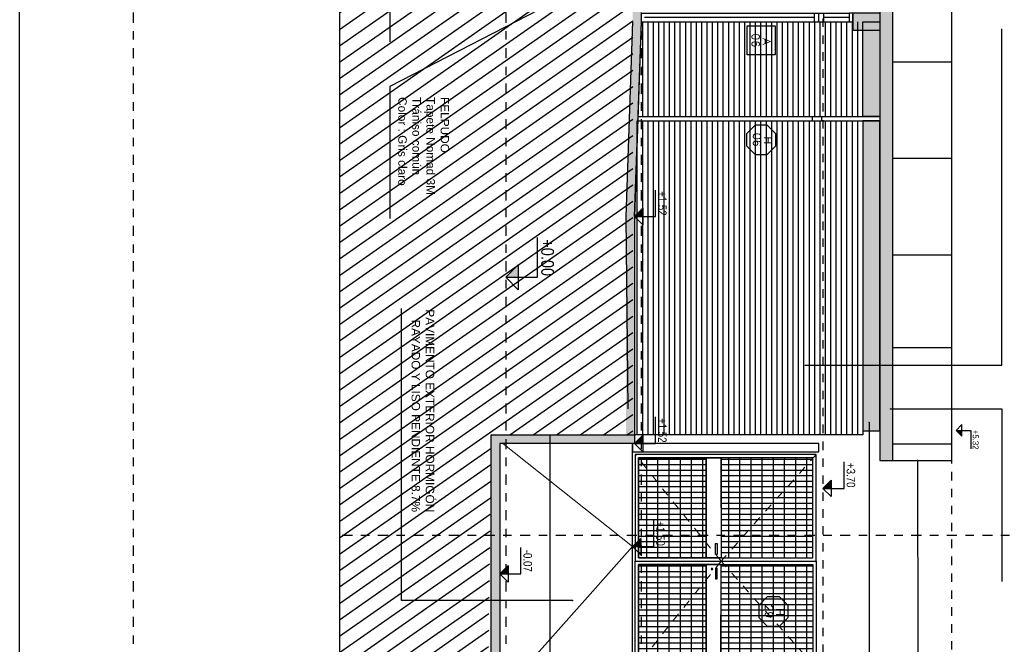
# Model space of a CAD drawing. Header units: millimetres. Extents: x 4617 to 4884, y 1258 to 1784.
# Tile 74 of 256: x 4717 to 4729, y 1267 to 1275. Entities that reach past the tile are written whole.
import ezdxf
from ezdxf.enums import TextEntityAlignment as Align

# ---------------------------------------------------------------- set-up
doc = ezdxf.new("R2010")
doc.units = ezdxf.units.MM
doc.header["$LTSCALE"] = 0.4
for name, pattern in [('DASHDOT', [1, 0.5, -0.25, 0, -0.25]), ('DOT', [6.35, 0, -6.35]), ('RAYITAS', [0.375, 0.25, -0.125])]:
    doc.linetypes.add(name, pattern=pattern)
for name, color, linetype in [('00 AC - ABERTURAS ALUMINIO - TIPO', 3, 'Continuous'), ('00 AC - CUBIERTA', 1, 'Continuous'), ('200', 6, 'Continuous'), ('200cotas50', 1, 'Continuous'), ('A ALUMINIO', 4, 'Continuous'), ('A HATCH TABIQUE', 254, 'Continuous'), ('A HERRERÍA', 4, 'Continuous'), ('A MURO', 1, 'Continuous'), ('A MURO VISTO', 2, 'Continuous'), ('A VEGETACIÓN', 253, 'Continuous'), ('Hatch Ladrillo Visto', 32, 'Continuous'), ('TXT', 3, 'Continuous'), ('TXT COTA', 3, 'Continuous'), ('TXT PLANILLAS', 3, 'Continuous')]:
    doc.layers.add(name, color=color, linetype=linetype)
doc.layers.add('04 gris', color=252, linetype='Continuous', lineweight=13)
doc.styles.add('arial', font='arial.ttf')
doc.styles.add('ARIAL NARROW', font='ARIALN.TTF')
doc.styles.add('ROMANS', font='romans', dxfattribs={"height": 2})
doc.styles.add('SaAS simplex', font='simplex.shx', dxfattribs={"width": 0.8})
doc.dimstyles.new('COTAS 125', dxfattribs={"dimscale": 0.01, "dimtxt": 15, "dimasz": 8, "dimexe": 5, "dimexo": 20, "dimgap": 10, "dimtad": 0, "dimzin": 9, "dimdsep": 46, "dimtxsty": 'SaAS simplex', "dimblk": 'OBLIQUE', "dimcen": 0, "dimclrd": 8, "dimclre": 8, "dimclrt": 256, "dimadec": 1, "dimazin": 0, "dimtfac": 1, "dimtmove": 2, "dimatfit": 3, "dimldrblk": 'OBLIQUE', "dimfxl": 10, "dimlwd": -1, "dimlwe": -1, "dimarcsym": 0})
pattern_1 = [(90, (97.51372, 863.74182), (-0.0635, 1e-16), [])]
pattern_2 = [(5e-14, (1.36614, -1.12543), (1e-16, 0.132), [])]
pattern_3 = [(5e-14, (1.36618, -1.30033), (1e-16, 0.132), [])]

# ---------------------------------------------------------------- blocks, each defined once
blk = doc.blocks.new('Portones grandes')
at = {"layer": 'A HERRERÍA'}
h = blk.add_hatch(dxfattribs=at)
h.set_pattern_fill('_USER', color=254, scale=0.132, angle=90, pattern_type=0)
h.set_pattern_definition(pattern_2)
h.paths.add_polyline_path([(1.222, -0.04), (0.04, -0.04), (0.04, -1.125), (1.222, -1.125)])
h = blk.add_hatch(dxfattribs=at)
h.set_pattern_fill('_USER', color=254, scale=0.065, angle=180, pattern_type=0)
h.set_pattern_definition([(90, (0.63108, -1.300426), (-0.065, 2e-17), [])])
h.paths.add_polyline_path([(1.222, -0.04), (0.04, -0.04), (0.04, -1.125), (1.222, -1.125)])
h.paths.add_polyline_path([(0.04, -1.301), (1.222, -1.301), (1.222, -2.1), (0.04, -2.1)])
h = blk.add_hatch(dxfattribs=at)
h.set_pattern_fill('_USER', color=254, scale=0.132, angle=90, pattern_type=0)
h.set_pattern_definition(pattern_2)
h.paths.add_polyline_path([(1.302, -0.04), (2.484, -0.04), (2.484, -1.125), (1.302, -1.125)])
h = blk.add_hatch(dxfattribs=at)
h.set_pattern_fill('_USER', color=254, scale=0.065, angle=180, pattern_type=0)
h.set_pattern_definition([(90, (1.893237, -1.125426), (-0.065, 2e-17), [])])
h.paths.add_polyline_path([(1.302, -0.04), (2.484, -0.04), (2.484, -1.125), (1.302, -1.125)])
h.paths.add_polyline_path([(2.484, -1.301), (1.302, -1.301), (1.302, -2.1), (2.484, -2.1)])
h = blk.add_hatch(dxfattribs=at)
h.set_pattern_fill('_USER', color=254, scale=0.132, angle=90, pattern_type=0)
h.set_pattern_definition(pattern_3)
h.paths.add_polyline_path([(0.04, -1.301), (1.222, -1.301), (1.222, -2.1), (0.04, -2.1)])
h = blk.add_hatch(dxfattribs=at)
h.set_pattern_fill('_USER', color=254, scale=0.132, angle=90, pattern_type=0)
h.set_pattern_definition(pattern_3)
h.paths.add_polyline_path([(2.484, -1.301), (1.302, -1.301), (1.302, -2.1), (2.484, -2.1)])
at = {"layer": '04 gris', "linetype": 'RAYITAS', "ltscale": 0.3}
for points in [[(0, 0), (1.262, -1.125), (0, -2.14)], [(2.524, 0), (1.262, -1.125), (2.524, -2.14)]]:
    blk.add_lwpolyline(points, dxfattribs=at)
at = {"layer": 'A HERRERÍA'}
for points in [[(1.262, 0), (0, 0), (0, -2.14), (1.262, -2.14)], [(1.262, 0), (2.524, 0), (2.524, -2.14), (1.262, -2.14)], [(1.222, -0.04), (0.04, -0.04), (0.04, -2.1), (1.222, -2.1)], [(1.222, -0.04), (0.04, -0.04), (0.04, -1.125), (1.222, -1.125)], [(1.302, -0.04), (2.484, -0.04), (2.484, -2.1), (1.302, -2.1)], [(1.302, -0.04), (2.484, -0.04), (2.484, -1.125), (1.302, -1.125)], [(0.04, -1.301), (1.222, -1.301), (1.222, -2.1), (0.04, -2.1)], [(2.484, -1.301), (1.302, -1.301), (1.302, -2.1), (2.484, -2.1)]]:
    blk.add_lwpolyline(points, close=True, dxfattribs=at)
at = {"layer": 'A HERRERÍA', "elevation": 0}
for points in [[(1.222, -1.3), (0.04, -1.301), (0.04, -1.126), (1.222, -1.125)], [(1.302, -1.3), (2.484, -1.301), (2.484, -1.126), (1.302, -1.125)], [(1.054, -1.191), (1.054, -1.171), (1.181, -1.171), (1.181, -1.191)], [(1.47, -1.191), (1.47, -1.171), (1.343, -1.171), (1.343, -1.191)]]:
    blk.add_lwpolyline(points, close=True, dxfattribs=at)
at = {"layer": 'A HERRERÍA'}
blk.add_circle((1.171, -1.232), 0.00969, dxfattribs=at)
blk = doc.blocks.new('_Oblique')
at = {"layer": 'TXT COTA', "color": 0, "lineweight": -2}
blk.add_line((-0.5, -0.5), (0.5, 0.5), dxfattribs=at)
blk = doc.blocks.new('*U575')
at = {"color": 0, "linetype": 'ByBlock', "ltscale": 0.1}
blk.add_lwpolyline([(0, 0.344), (0.119, 0.344), (0.288, 0.175), (0.288, -0.064), (0.119, -0.233), (0, -0.233), (-0.119, -0.233), (-0.288, -0.064), (-0.288, 0.175), (-0.119, 0.344)], close=True, dxfattribs=at)
at = {"color": 0, "style": 'ROMANS', "width": 1.1}
blk.add_text('H', height=0.15, dxfattribs=at).set_placement((-0.088, 0.112))
at = {"color": 0, "linetype": 'ByBlock', "style": 'ROMANS', "width": 1.05}
blk.add_attdef('NRO', text='', height=0.15, dxfattribs=at).set_placement((0, -0.027), align=Align.MIDDLE)
blk = doc.blocks.new('*U468')
at = {"color": 0, "linetype": 'ByBlock'}
blk.add_lwpolyline([(-0.287, -0.195), (0.287, -0.195), (0.287, 0.354), (-0.287, 0.354)], close=True, dxfattribs=at)
at = {"color": 0, "linetype": 'ByBlock', "style": 'ROMANS', "width": 1.1}
blk.add_text('A', height=0.15, dxfattribs=at).set_placement((-0.088, 0.112))
at = {"color": 0, "linetype": 'ByBlock', "style": 'ROMANS', "width": 1.05}
blk.add_attdef('NRO', text='', height=0.15, dxfattribs=at).set_placement((0, -0.027), align=Align.MIDDLE)
blk = doc.blocks.new('PUERTA DE ENTRADA')
at = {"layer": 'A ALUMINIO'}
for p, q in [((-436.611, 4626.628), (-436.611, 4629.088)), ((-436.561, 4629.088), (-436.561, 4628.783)), ((-436.511, 4626.628), (-436.511, 4629.088)), ((-436.511, 4628.783), (-436.611, 4628.783)), ((-436.611, 4628.728), (-436.511, 4628.728)), ((-436.511, 4628.673), (-436.611, 4628.673)), ((-436.561, 4628.673), (-436.561, 4626.668))]:
    blk.add_line(p, q, dxfattribs=at)
blk.add_lwpolyline([(-436.611, 4629.128), (-436.511, 4629.128), (-436.511, 4629.088), (-436.611, 4629.088)], close=True, dxfattribs=at)
blk = doc.blocks.new('Nivel corte')
at = {"color": 0}
for p, q in [((0, 0.2), (0.25, 0.2)), ((0, 0), (0, 0.2)), ((0.0784, 0.0784), (-0.0784, 0.0784)), ((0, 0), (-0.0784, 0.0784)), ((0, 0), (0.0784, 0.0784))]:
    blk.add_line(p, q, dxfattribs=at)
blk.add_solid([(0, 0), (0.0784, 0.0784), (0, 0.0784), (0.0784, 0.0784)], dxfattribs=at)
at = {"color": 0, "style": 'ARIAL NARROW', "flags": 4}
blk.add_attdef('NIVEL', text='', height=0.08, dxfattribs=at).set_placement((0.125, 0.2), align=Align.BOTTOM_CENTER)

msp = doc.modelspace()

# ---------------------------------------------------------------- hatches: boundary and pattern name
at = {"layer": '200'}
h = msp.add_hatch(color=1, dxfattribs=at)
h.dxf.hatch_style = 1
h.paths.add_polyline_path([(4724.053, 1269.712), (4724.153, 1269.712), (4724.153, 1269.812), (4722.631, 1269.812), (4722.463, 1269.812), (4722.463, 1266.629), (4722.563, 1266.629), (4722.563, 1269.712)])
at = {"layer": 'A HATCH TABIQUE'}
h = msp.add_hatch(dxfattribs=at)
h.set_pattern_fill('HONEY', color=256, scale=0.01, angle=630)
h.set_pattern_definition([(270, (4720.562078, 1329.905171), (0.027496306, -0.047625), [0.03175, -0.0635]), (30, (4720.562078, 1329.905171), (0.027496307, 0.047625), [0.03175, -0.0635]), (330, (4720.562078, 1329.905171), (0.054992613, -1e-10), [-0.0635, 0.03175])])
h.paths.add_polyline_path([(4727.203, 1304.123), (4727.053, 1304.123), (4727.053, 1269.512), (4727.203, 1269.512)])
at = {"layer": 'A MURO'}
h = msp.add_hatch(color=256, dxfattribs=at)
h.dxf.hatch_style = 1
h.paths.add_polyline_path([(4724.153, 1269.812), (4724.153, 1272.392), (4724.231, 1274.695), (4724.231, 1300.253), (4724.131, 1300.252), (4724.131, 1274.695), (4724.053, 1272.395), (4724.053, 1269.812), (4723.833, 1269.812), (4723.833, 1269.812), (4724.131, 1269.812)])
at = {"layer": 'A MURO VISTO'}
h = msp.add_hatch(color=252, dxfattribs=at)
h.dxf.hatch_style = 1
h.paths.add_polyline_path([(4727.053, 1274.795), (4727.053, 1274.595), (4726.731, 1274.595), (4726.731, 1274.795)])
h = msp.add_hatch(color=252, dxfattribs=at)
h.dxf.hatch_style = 1
h.paths.add_polyline_path([(4726.853, 1273.576), (4727.053, 1273.576), (4727.053, 1274.695), (4726.853, 1274.695)])
h = msp.add_hatch(color=252, dxfattribs=at)
h.dxf.hatch_style = 1
h.paths.add_polyline_path([(4726.853, 1269.862), (4727.053, 1269.862), (4727.053, 1273.526), (4726.853, 1273.526)])
at = {"layer": 'A VEGETACIÓN'}
h = msp.add_hatch(dxfattribs=at)
h.set_pattern_fill('LINE', color=253, scale=0.05, angle=-55, double=1)
h.set_pattern_definition([(215, (268.31774, 1219.23631), (0.091055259, -0.130040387), [])])
edge = h.paths.add_edge_path()
edge.add_spline(control_points=[(4722.623, 1311.663), (4722.496, 1312.15), (4722.267, 1313.032), (4721.815, 1314.291), (4722.808, 1316.615), (4723, 1318.633), (4723.133, 1320.037)], knot_values=[0, 0, 0, 0, 1.503814, 2.722886, 4.072682, 7.155394, 7.155394, 7.155394, 7.155394], degree=3, periodic=0)
edge.add_line((4723.133, 1320.037), (4723.133, 1320.817))
edge.add_line((4723.133, 1320.817), (4723.137, 1321.51))
edge.add_arc((4554.224, 1326.028), 168.973, 358.46779, 360.86003)
edge.add_line((4723.178, 1328.564), (4720.672, 1328.564))
edge.add_line((4720.672, 1328.564), (4720.669, 1261.169))
edge.add_line((4720.669, 1261.169), (4722.153, 1261.169))
edge.add_line((4722.153, 1261.169), (4722.642, 1261.169))
edge.add_line((4722.642, 1261.169), (4722.64, 1262.973))
edge.add_line((4722.64, 1262.973), (4722.631, 1263.199))
edge.add_line((4722.631, 1263.199), (4722.631, 1263.543))
edge.add_line((4722.631, 1263.543), (4722.61, 1264.214))
edge.add_line((4722.61, 1264.214), (4722.638, 1264.505))
edge.add_line((4722.638, 1264.505), (4722.591, 1264.865))
edge.add_line((4722.591, 1264.865), (4722.612, 1265.364))
edge.add_line((4722.612, 1265.364), (4722.631, 1265.932))
edge.add_line((4722.631, 1265.932), (4722.631, 1266.29))
edge.add_line((4722.631, 1266.29), (4722.578, 1266.553))
edge.add_line((4722.578, 1266.553), (4722.422, 1266.553))
edge.add_line((4722.422, 1266.553), (4722.422, 1266.753))
edge.add_line((4722.422, 1266.753), (4722.463, 1269.812))
edge.add_line((4722.463, 1269.812), (4722.563, 1269.812))
edge.add_line((4722.563, 1269.812), (4724.135, 1269.812))
edge.add_line((4724.135, 1269.812), (4724.135, 1303.823))
edge.add_line((4724.135, 1303.823), (4724.031, 1303.823))
edge.add_line((4724.031, 1303.823), (4724.006, 1306.775))
edge.add_line((4724.006, 1306.775), (4723.806, 1306.775))
edge.add_line((4723.806, 1306.775), (4723.806, 1306.925))
edge.add_line((4723.806, 1306.925), (4724.103, 1306.925))
edge.add_line((4724.103, 1306.925), (4724.065, 1309.705))
edge.add_line((4724.065, 1309.705), (4722.513, 1309.705))
edge.add_line((4722.513, 1309.705), (4722.413, 1309.705))
edge.add_line((4722.413, 1309.705), (4722.413, 1311.426))
edge.add_line((4722.413, 1311.426), (4722.372, 1311.426))
edge.add_line((4722.372, 1311.426), (4722.372, 1311.626))
edge.add_line((4722.372, 1311.626), (4722.632, 1311.626))
at = {"layer": 'Hatch Ladrillo Visto'}
h = msp.add_hatch(dxfattribs=at)
h.set_pattern_fill('LINE', color=256, scale=0.02, angle=-180, style=0)
h.set_pattern_definition(pattern_1)
h.paths.add_polyline_path([(4724.216, 1273.576), (4726.853, 1273.576), (4726.853, 1274.695), (4724.231, 1274.695), (4724.216, 1274.695)])
h = msp.add_hatch(dxfattribs=at)
h.set_pattern_fill('LINE', color=256, scale=0.02, angle=-180, style=0)
h.set_pattern_definition(pattern_1)
h.paths.add_polyline_path([(4724.177, 1273.526), (4724.177, 1269.812), (4726.853, 1269.812), (4726.853, 1270.112), (4726.853, 1273.526)])

# ---------------------------------------------------------------- linework, layer by layer
at = {"layer": '00 AC - CUBIERTA', "color": 1}
for points in [[(4724.131, 1274.699), (4724.053, 1272.395), (4724.077, 1270.122)], [(4724.231, 1274.695), (4724.151, 1272.392)], [(4724.231, 1274.696), (4724.153, 1272.394), (4724.153, 1269.712)]]:
    msp.add_lwpolyline(points, dxfattribs=at)
at = {"layer": '04 gris'}
msp.add_lwpolyline([(4722.597, 1269.712), (4724.131, 1268.492), (4722.563, 1266.729)], dxfattribs=at)
at = {"layer": '200', "color": 2, "linetype": 'DASHDOT', "ltscale": 0.6}
msp.add_line((4720.703, 1268.629, -0.5), (4730.91, 1268.629, -0.5), dxfattribs=at)
for points in [[(4718.233, 1328.564), (4718.233, 1261.169)], [(4722.633, 1328.564), (4722.633, 1261.169)], [(4724.233, 1328.564), (4724.233, 1261.169)]]:
    msp.add_lwpolyline(points, dxfattribs=at)
at = {"layer": 'A HERRERÍA'}
for p, q in [((4724.205, 1273.576), (4727.053, 1273.576)), ((4724.204, 1273.526), (4727.053, 1273.526)), ((4726.251, 1273.576), (4726.251, 1273.526)), ((4726.361, 1273.576), (4726.361, 1273.526))]:
    msp.add_line(p, q, dxfattribs=at)
msp.add_lwpolyline([(4726.331, 1269.612), (4726.331, 1269.712), (4724.131, 1269.712), (4724.131, 1269.612)], close=True, dxfattribs=at)
at = {"layer": 'A MURO'}
msp.add_line((4720.672, 1328.564), (4720.669, 1261.169), dxfattribs=at)
at = {"layer": 'A MURO', "color": 1}
msp.add_line((4727.203, 1304.123), (4727.203, 1269.512), dxfattribs=at)
at = {"layer": 'A MURO', "color": 252}
for p, q in [((4727.903, 1274.218), (4727.203, 1274.218)), ((4727.903, 1273.078), (4727.203, 1273.078)), ((4727.903, 1271.938), (4727.203, 1271.938)), ((4727.903, 1270.842), (4727.203, 1270.842)), ((4727.903, 1269.702), (4727.203, 1269.702))]:
    msp.add_line(p, q, dxfattribs=at)
at = {"layer": 'A MURO'}
for points in [[(4731.791, 1328.564), (4731.974, 1261.169), (4716.892, 1261.169), (4716.892, 1328.564)], [(4724.131, 1267.058), (4724.131, 1269.712), (4722.563, 1269.712), (4722.563, 1266.729)]]:
    msp.add_lwpolyline(points, close=True, dxfattribs=at)
at = {"layer": 'A MURO', "color": 1}
msp.add_lwpolyline([(4727.903, 1269.512), (4727.903, 1304.123), (4727.053, 1304.123), (4727.053, 1269.512)], close=True, dxfattribs=at)
at = {"layer": 'A MURO'}
for points in [[(4722.563, 1269.712), (4722.563, 1266.629), (4722.463, 1266.629), (4722.463, 1269.812), (4722.563, 1269.812)], [(4722.563, 1269.812), (4724.153, 1269.812), (4724.153, 1269.712), (4724.053, 1269.712)], [(4724.053, 1269.712), (4722.563, 1269.712)]]:
    msp.add_lwpolyline(points, dxfattribs=at)
at = {"layer": 'A MURO VISTO', "color": 1}
msp.add_lwpolyline([(4727.053, 1274.795), (4726.731, 1274.795), (4726.731, 1274.595), (4727.053, 1274.595)], dxfattribs=at)
at = {"layer": 'A MURO VISTO'}
for points in [[(4726.853, 1273.576), (4726.853, 1274.695), (4727.053, 1274.695), (4727.053, 1273.576)], [(4726.853, 1269.862), (4727.053, 1269.862), (4727.053, 1273.526), (4726.853, 1273.526)]]:
    msp.add_lwpolyline(points, close=True, dxfattribs=at)
msp.add_lwpolyline([(4726.853, 1269.862), (4726.853, 1269.812), (4724.153, 1269.812)], dxfattribs=at)
at = {"layer": 'TXT', "color": 253, "linetype": 'DOT', "ltscale": 0.01}
for p, q in [((4726.381, 1264.034), (4726.381, 1304.092)), ((4727.903, 1264.075), (4727.903, 1304.133))]:
    msp.add_line(p, q, dxfattribs=at)

# ---------------------------------------------------------------- block references
at = {"xscale": -1, "rotation": 269.9999999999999}
msp.add_blockref('Portones grandes', (4726.301, 1267.058), dxfattribs=at)
at = {"layer": '00 AC - ABERTURAS ALUMINIO - TIPO'}
ref = msp.add_blockref('*U575', (4725.761, 1267.726), dxfattribs=dict(at, xscale=-0.6, yscale=0.6, zscale=0.6, rotation=269.999999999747))
ref.add_attrib('NRO', '29', dxfattribs={"layer": '0', "color": 0, "linetype": 'ByBlock', "height": 0.09, "rotation": 270, "style": 'ROMANS', "width": 1.05}).set_placement((4725.744, 1267.726), align=Align.MIDDLE)
at = {"layer": '200cotas50'}
ref = msp.add_blockref('Nivel corte', (4724.153, 1272.394), dxfattribs=dict(at, xscale=-1.25, yscale=1.25, zscale=1.25, rotation=269.9999999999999))
ref.add_attrib('NIVEL', '+1.52', dxfattribs={"layer": '0', "color": 0, "height": 0.1, "rotation": 270, "style": 'ARIAL NARROW', "flags": 4}).set_placement((4724.403, 1272.549), align=Align.BOTTOM_CENTER)
ref = msp.add_blockref('Nivel corte', (4722.633, 1271.675), dxfattribs=dict(at, xscale=-1.875, yscale=1.875, zscale=1.875, rotation=269.9999999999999))
ref.add_attrib('NIVEL', '+0.00', dxfattribs={"layer": '0', "color": 0, "height": 0.15, "rotation": 270, "style": 'ARIAL NARROW', "flags": 4}).set_placement((4723.008, 1271.907), align=Align.BOTTOM_CENTER)
ref = msp.add_blockref('Nivel corte', (4724.153, 1269.712), dxfattribs=dict(at, xscale=-1.25, yscale=1.25, zscale=1.25, rotation=269.9999999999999))
ref.add_attrib('NIVEL', '+1.52', dxfattribs={"layer": '0', "color": 0, "height": 0.1, "rotation": 270, "style": 'ARIAL NARROW', "flags": 4}).set_placement((4724.403, 1269.867), align=Align.BOTTOM_CENTER)
at = {"layer": '200cotas50', "xscale": 0.875, "yscale": 0.875, "zscale": 0.875, "rotation": 269.9999999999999}
msp.add_blockref('Nivel corte', (4727.952, 1269.866), dxfattribs=at).add_auto_attribs({'NIVEL': '+5.32'})
at = {"layer": '200cotas50'}
ref = msp.add_blockref('Nivel corte', (4726.38, 1269.181), dxfattribs=dict(at, xscale=-1.25, yscale=1.25, zscale=1.25, rotation=269.9999999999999))
ref.add_attrib('NIVEL', '+3.70', dxfattribs={"layer": '0', "color": 0, "height": 0.1, "rotation": 270, "style": 'ARIAL NARROW', "flags": 4}).set_placement((4726.63, 1269.336), align=Align.BOTTOM_CENTER)
ref = msp.add_blockref('Nivel corte', (4724.131, 1268.492), dxfattribs=dict(at, xscale=-1.25, yscale=1.25, zscale=1.25, rotation=269.9999999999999))
ref.add_attrib('NIVEL', '+1.50', dxfattribs={"layer": '0', "color": 0, "height": 0.1, "rotation": 270, "style": 'ARIAL NARROW', "flags": 4}).set_placement((4724.381, 1268.647), align=Align.BOTTOM_CENTER)
ref = msp.add_blockref('Nivel corte', (4722.563, 1268.17), dxfattribs=dict(at, xscale=-1.25, yscale=1.25, zscale=1.25, rotation=269.9999999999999))
ref.add_attrib('NIVEL', '-0.07', dxfattribs={"layer": '0', "color": 0, "height": 0.1, "rotation": 270, "style": 'ARIAL NARROW', "flags": 4}).set_placement((4722.813, 1268.325), align=Align.BOTTOM_CENTER)
at = {"layer": 'A MURO VISTO', "xscale": -1, "rotation": 269.9999999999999}
msp.add_blockref('PUERTA DE ENTRADA', (97.603, 1711.306), dxfattribs=at)
at = {"layer": 'TXT PLANILLAS'}
ref = msp.add_blockref('*U468', (4725.602, 1274.476), dxfattribs=dict(at, xscale=-0.6, yscale=0.6, zscale=0.6, rotation=269.9999999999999))
ref.add_attrib('NRO', '06', dxfattribs={"layer": '0', "color": 0, "linetype": 'ByBlock', "height": 0.09, "rotation": 270, "style": 'ROMANS', "width": 1.05}).set_placement((4725.586, 1274.476), align=Align.MIDDLE)
ref = msp.add_blockref('*U575', (4725.618, 1273.3), dxfattribs=dict(at, xscale=-0.6, yscale=0.6, zscale=0.6, rotation=269.9999999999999))
ref.add_attrib('NRO', '06', dxfattribs={"layer": '0', "color": 0, "linetype": 'ByBlock', "height": 0.09, "rotation": 270, "style": 'ROMANS', "width": 1.05}).set_placement((4725.602, 1273.3), align=Align.MIDDLE)

# ---------------------------------------------------------------- texts
at = {"layer": 'TXT', "char_height": 0.1, "width": 2.86939, "attachment_point": 1, "rotation": 270, "style": 'arial'}
for s, insert in [('FELPUDO \\PTapete Nomad 3M\\PTrániso común\\PColor : Gris claro', (4721.964, 1273.805)), ('\\pi0.49327;PAVIMENTO EXTERIOR HORMIGÓN \\P\\pi0.61428;RAYADO Y LISO PENDIENTE 8.7%', (4721.788, 1271.79))]:
    msp.add_mtext(s, dxfattribs=dict(at, insert=insert))
at = {"layer": 'TXT', "ltscale": 0.3, "insert": (4719.158, 1270.472), "char_height": 0.24, "attachment_point": 1, "rotation": 270, "style": 'arial'}
msp.add_mtext_dynamic_manual_height_columns('\\pi3.9583;CORTE C-C', width=5.79086, gutter_width=0.000625, heights=[0], dxfattribs=at)

# ---------------------------------------------------------------- leaders
at = {"layer": 'A HERRERÍA', "color": 254, "ltscale": 0.5}
for points in [[(4724.354, 1277.055), (4721.266, 1277.055), (4721.266, 1274.458)], [(4724.233, 1275.468), (4721.266, 1273.93), (4721.266, 1272.37)], [(4726.17, 1270.635), (4728.493, 1270.635), (4728.493, 1274.613)], [(4723.424, 1267.855), (4721.401, 1267.855), (4721.401, 1271.307)], [(4727.175, 1270.119), (4728.493, 1270.119), (4728.493, 1268.082)]]:
    msp.add_leader(points, dimstyle='COTAS 125', override={"dimtxt": 5, "dimasz": 6, "dimldrblk": 'DotSmall'}, dxfattribs=at)
at = {"layer": 'TXT'}
for points, override in [([(4726.924, 1269.962), (4726.924, 1263.707), (4726.924, 1260.906)], {"dimtxt": 5, "dimasz": 6, "dimldrblk": 'DotSmall'}), ([(4723.153, 1269.812), (4723.153, 1264.877), (4723.153, 1263.303)], {"dimtxt": 5, "dimasz": 6, "dimgap": 0, "dimldrblk": 'DotSmall'}), ([(4727.497, 1269.512), (4727.5, 1267.233), (4727.5, 1262.868)], {"dimtxt": 5, "dimasz": 6, "dimldrblk": 'DotSmall'})]:
    msp.add_leader(points, dimstyle='COTAS 125', override=override, dxfattribs=at)

doc.saveas('drawing.dxf')
